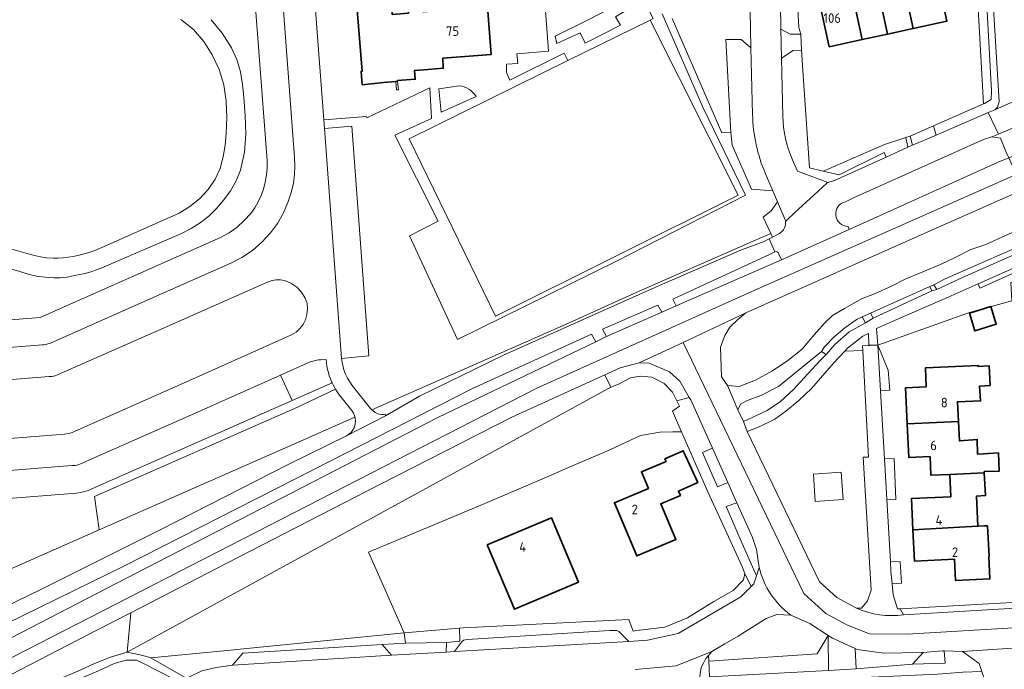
# Model space of a CAD drawing. Header units: metres. Extents: x 245598 to 248629, y 478632 to 481821.
# Tile 58 of 122: x 247038 to 247222, y 479747 to 479869. Entities that reach past the tile are written whole.
import ezdxf
from ezdxf.enums import TextEntityAlignment as Align

# ---------------------------------------------------------------- set-up
doc = ezdxf.new("R2010")
doc.units = ezdxf.units.M
for name, color, linetype, lineweight in [('B-XX-GR-GROENVOORZIENING-GV', 80, 'Continuous', 18), ('B-XX-GR-HOUTWAL-GV', 40, 'Continuous', 13), ('B-XX-IE-TERREINAFSCHEIDING_KUNSTMATIG_HEKWERK-G', 20, 'IE-TERREINAFSCHEIDING-KUNSTMATIG', 18), ('B-XX-IE-TERREINAFSCHEIDING_KUNSTMATIG_MUUR-GV', 90, 'Continuous', 18), ('B-XX-OG-BEBOUWING-GV', 7, 'Continuous', 35), ('B-XX-OG-BEBOUWING-T18', 10, 'Continuous', 18), ('B-XX-OG-TERREIN_ERF-GV', 7, 'Continuous', 18), ('B-XX-VH-VERHARDING_GESLOTEN-GV', 252, 'Continuous', 18), ('B-XX-VH-VERHARDING_OPEN-GV', 252, 'Continuous', 18)]:
    doc.layers.add(name, color=color, linetype=linetype, lineweight=lineweight)
doc.styles.add('NLCS-ISO-M-T18', font='NLCS-ISO.ttf', dxfattribs={"height": 1.8})
doc.linetypes.add('IE-TERREINAFSCHEIDING-KUNSTMATIG', pattern='A,4,[82,NLCS.SHX,S=0.75,R=90,X=0,Y=0],4,-2', length=10)

msp = doc.modelspace()

# ---------------------------------------------------------------- linework, layer by layer
at = {"layer": 'B-XX-GR-GROENVOORZIENING-GV'}
for points in [[(247182.95, 479886.504), (247179.932, 479886.373), (247180.291, 479871.637), (247180.396, 479866.956), (247182.097, 479865.964), (247184.11, 479866.004), (247183.742, 479867.224), (247183.282, 479875.408), (247183.047, 479884.779)], [(247209.451, 479847.091), (247219.07, 479851.24), (247219.228, 479851.31), (247220.438, 479851.844), (247220.98, 479852.3), (247221.28, 479853.39), (247219.8, 479878.02), (247219.6, 479878.62), (247218.8, 479878.64), (247218.94, 479871.36), (247219.83, 479855.4), (247219.76, 479853.77), (247218.54, 479853.03), (247218.319, 479852.932), (247208.981, 479848.81)], [(247218.94, 479871.36), (247218.8, 479878.64), (247216.889, 479878.446), (247217.073, 479875.283), (247218.319, 479852.932), (247218.54, 479853.03), (247219.76, 479853.77), (247219.83, 479855.4)], [(247140.449, 479861.043), (247155.897, 479868.643), (247156.425, 479868.9), (247155.158, 479871.44), (247152.677, 479871.209), (247149.379, 479869.257), (247150.296, 479867.68), (247143.699, 479864.287), (247142.738, 479866.243), (247138.404, 479864.233), (247138.084, 479865.619), (247144.039, 479868.546), (247149.001, 479871.143), (247148.785, 479874.148), (247155.584, 479874.741), (247155.338, 479877.09), (247135.872, 479875.454), (247136.824, 479862.793), (247130.895, 479862.298), (247131.075, 479860.5), (247128.953, 479860.351), (247128.972, 479858.812), (247129.589, 479857.387), (247139.757, 479862.408)], [(247209.451, 479847.091), (247208.981, 479848.81), (247204.61, 479846.88), (247205.02, 479845.18)], [(247112.67, 479798.19), (247128.42, 479805.88), (247140.81, 479811.47), (247156.18, 479818.32), (247172.97, 479825.63), (247177.239, 479827.142), (247178.196, 479827.658), (247178.796, 479827.982), (247178.468, 479828.696), (247176.747, 479827.941), (247153.277, 479817.647), (247152.553, 479817.328), (247140, 479811.61), (247131.07, 479807.686), (247103.724, 479795.671), (247103.745, 479795.647), (247103.973, 479795.441), (247104.356, 479795.178), (247104.77, 479794.982), (247105.129, 479794.872), (247105.569, 479794.804), (247105.917, 479794.799), (247106.222, 479794.829), (247106.276, 479794.52)], [(247229.911, 479827.278), (247229.5, 479828.178), (247228.866, 479827.901), (247211.16, 479820.16), (247209.06, 479819.09), (247209.04, 479819.09), (247209.6, 479818.21), (247214.422, 479820.422), (247229.269, 479826.994)], [(247217.346, 479819.231), (247217.635, 479818.435), (247238.301, 479827.682), (247238.988, 479827.647), (247244.399, 479827.775), (247244.44, 479821.192), (247245.489, 479821.233), (247245.389, 479829.289), (247245.389, 479829.311), (247245.178, 479829.356), (247245.178, 479829.278), (247239.233, 479828.978), (247230.179, 479824.946)], [(247223.466, 479819.507), (247232.859, 479820.029), (247232.778, 479820.733), (247244.44, 479821.192), (247244.399, 479827.775), (247238.988, 479827.647), (247238.301, 479827.682), (247217.635, 479818.435), (247217.346, 479819.231), (247211.711, 479816.722), (247201.12, 479812.16), (247198.31, 479810.88), (247198.54, 479807.78), (247215.704, 479813.863), (247223.655, 479816.093)], [(247208.66, 479817.91), (247208.26, 479818.77), (247197.16, 479813.74), (247197.68, 479812.8), (247197.69, 479812.81)], [(247158.06, 479813.97), (247157.32, 479815.26), (247146.96, 479810.78), (247147.718, 479809.359)], [(247195.592, 479813.062), (247194.66, 479812.66), (247192.39, 479811.02), (247190.32, 479809.27), (247188.58, 479807.43), (247188.01, 479806.59), (247188.89, 479806.01), (247190.51, 479807.88), (247193.19, 479810.27), (247196.213, 479811.974)], [(246993.5, 479730.97), (247000, 479734.324), (247055.81, 479763.12), (247116.07, 479794.19), (247145.718, 479808.384), (247144.9, 479809.82), (247122.47, 479799.58), (247092.73, 479784.42), (247057.29, 479766.38), (247025.73, 479750.99), (247000, 479739.246), (246991.18, 479735.22)], [(247192.365, 479806.666), (247195.716, 479806.786), (247195.67, 479807.66), (247198.54, 479807.78), (247196.84, 479807.78), (247196.82, 479809.96), (247195.72, 479809.44), (247192.86, 479807.2)], [(247195.716, 479806.786), (247192.365, 479806.666), (247190.3, 479804.44), (247187.8, 479801.59), (247186.09, 479799.64), (247183.74, 479797.43), (247181.32, 479795.39), (247179.22, 479793.92), (247176.34, 479792.49), (247174.08, 479791.6), (247187.62, 479763.46), (247190.89, 479760.5), (247194.56, 479758.5), (247195.46, 479758.51), (247196.58, 479759.86), (247197.3, 479761.9), (247197.2, 479764.02), (247195.8, 479786.77), (247196.77, 479786.81)], [(247086.597, 479802.137), (247088.779, 479797.396), (247096.295, 479800.686), (247096.192, 479800.903), (247095.959, 479801.469), (247095.755, 479802.046), (247095.579, 479802.632), (247095.429, 479803.237), (247095.31, 479803.849), (247095.221, 479804.466), (247095.164, 479805.087), (247094.154, 479805.043), (247093.735, 479804.992), (247093.089, 479804.875), (247092.504, 479804.728), (247092.175, 479804.628)], [(247058.557, 479757.66), (247057.86, 479750.28), (247123.642, 479786.306), (247148.5, 479799.92), (247147.37, 479802.19), (247145.88, 479801.52), (247129.97, 479794.31), (247105.12, 479781.63), (247076.59, 479766.93)], [(247161.03, 479793.21), (247160.08, 479795.41), (247161.38, 479796.34), (247160.88, 479797.34), (247160.07, 479798.96), (247158.51, 479800.58), (247156.22, 479801.76), (247154.04, 479801.97), (247152.19, 479801.67), (247149.93, 479800.43), (247148.5, 479799.92), (247123.642, 479786.306), (247057.86, 479750.28), (247059.07, 479750.03), (247060.82, 479749.63), (247062.31, 479749.19), (247076.623, 479750.61), (247079.71, 479750.916), (247109.8, 479753.9), (247103.08, 479769), (247124.47, 479777.91), (247137.76, 479783.63), (247140.16, 479784.64), (247148.32, 479788.17), (247154.08, 479790.86), (247157.71, 479791.47), (247160.14, 479791.56), (247161.77, 479791.52)], [(247052.642, 479773.163), (247088.11, 479788.81), (247100.572, 479794.286), (247100.493, 479794.584), (247100.281, 479795.05), (247099.954, 479795.525), (247097.914, 479798.095), (247097.504, 479798.628), (247097.125, 479799.184), (247096.909, 479799.538), (247089.685, 479796.096), (247051.74, 479779.396)], [(247000, 479749.94), (246994.495, 479747.511), (247002.46, 479743.7), (247023.88, 479753.41), (247041.56, 479761.97), (247064.22, 479773.22), (247088.16, 479785.49), (247099.01, 479790.793), (247099.855, 479791.44), (247100.125, 479791.778), (247100.406, 479792.278), (247100.622, 479792.972), (247100.673, 479793.623), (247100.629, 479794.068), (247100.572, 479794.286), (247088.11, 479788.81), (247052.642, 479773.163)], [(247170.449, 479782.034), (247167.57, 479788.46), (247165.69, 479787.67), (247168.53, 479781.23)], [(247186.831, 479778.49), (247186.461, 479783.59), (247191.674, 479783.967), (247192.044, 479778.868)], [(247186.831, 479778.49), (247192.044, 479778.868), (247191.674, 479783.967), (247186.461, 479783.59)], [(247173.147, 479770.647), (247175.79, 479764.57), (247176.3, 479766.16), (247175.82, 479769.49), (247175.07, 479771.74), (247172.14, 479778.26), (247170.14, 479777.56)], [(247167.47, 479750.38), (247166.806, 479749.642), (247166.865, 479748.587), (247187.147, 479749.97), (247189.238, 479753.393), (247185.78, 479755.62), (247182.26, 479757.23), (247179.6, 479757.31), (247177.61, 479756.59), (247174.91, 479754.9), (247172.37, 479753.29), (247169.87, 479751.86)], [(247105.66, 479751.71), (247110.065, 479751.949), (247109.8, 479753.9), (247079.71, 479750.916), (247076.623, 479750.61), (247062.31, 479749.19), (247069.19, 479745.29), (247069.59, 479745.64), (247071.86, 479746.81), (247074.59, 479747.43), (247077.63, 479747.82), (247079.53, 479750.1)], [(247189.282, 479746.843), (247189.238, 479753.393), (247187.147, 479749.97), (247166.865, 479748.587), (247166.937, 479747.3), (247167.014, 479745.638)], [(247110.065, 479751.949), (247105.66, 479751.71), (247107.411, 479749.719), (247107.43, 479749.72), (247117.683, 479750.292), (247117.739, 479752.109)], [(247194.482, 479747.134), (247205.056, 479748.001), (247207.01, 479750.225), (247206.71, 479750.2), (247199.68, 479750.11), (247194.69, 479750.77), (247194.317, 479750.939)], [(247205.056, 479748.001), (247211.165, 479748.192), (247210.972, 479750.521), (247210.68, 479750.53), (247207.01, 479750.225)]]:
    msp.add_lwpolyline(points, close=True, dxfattribs=at)
for points in [[(247020.904, 479811.329), (247041.579, 479812.967), (247075.403, 479827.939), (247077.01, 479828.799), (247078.489, 479829.863), (247079.835, 479831.088), (247081.058, 479832.436), (247081.818, 479833.474), (247082.455, 479834.592), (247082.981, 479835.765), (247083.412, 479836.976), (247083.76, 479838.289), (247083.992, 479839.627), (247084.104, 479840.98), (247084.092, 479842.338), (247081.631, 479875.077)], [(247073.625, 479868.707), (247075.701, 479866.201), (247077.458, 479863.462), (247078.46, 479861.265), (247079.094, 479858.935), (247079.483, 479856.559), (247079.769, 479854.169), (247080.023, 479850.742), (247080.119, 479847.306), (247079.87, 479843.869), (247079.097, 479840.511), (247078.319, 479838.526), (247077.271, 479836.67), (247076.022, 479834.947), (247074.63, 479833.337), (247073.167, 479831.934), (247071.571, 479830.684), (247069.861, 479829.597), (247068.054, 479828.679), (247053.137, 479822.22), (247052.115, 479821.843), (247051.079, 479821.506), (247050.03, 479821.212), (247048.969, 479820.964), (247047.773, 479820.728), (247046.572, 479820.523), (247045.359, 479820.389), (247044.139, 479820.369), (247042.513, 479820.475), (247040.899, 479820.696), (247039.307, 479821.049), (247037.755, 479821.547), (247020.378, 479826.556)], [(247026.184, 479828.615), (247039.348, 479824.853), (247040.493, 479824.521), (247041.661, 479824.279), (247042.842, 479824.12), (247044.031, 479824.034), (247044.974, 479824.03), (247045.916, 479824.094), (247046.851, 479824.214), (247047.78, 479824.377), (247049.15, 479824.686), (247050.504, 479825.06), (247051.833, 479825.512), (247053.129, 479826.055), (247067.617, 479832.507), (247069.64, 479833.704), (247071.46, 479835.19), (247073.045, 479836.925), (247074.368, 479838.866), (247075.314, 479840.867), (247075.903, 479843), (247076.241, 479845.181), (247076.447, 479847.377), (247076.544, 479850.421), (247076.445, 479853.465), (247076.007, 479856.487), (247075.095, 479859.402), (247073.829, 479862.095), (247072.268, 479864.628), (247070.321, 479866.892), (247067.96, 479868.72)], [(247174.766, 479863.429), (247172.909, 479865.022), (247170.09, 479865.008), (247170.994, 479847.594), (247171.229, 479845.209), (247174.89, 479836.98), (247178.869, 479836.663), (247178.866, 479836.67), (247177.489, 479839.872)], [(247175.069, 479850.947), (247174.766, 479863.429)], [(247184.245, 479862.976), (247182.672, 479862.909), (247180.519, 479861.474), (247180.762, 479850.622)], [(247182.578, 479842.455), (247183.517, 479840.323), (247187.341, 479838.891), (247189.146, 479838.215), (247189.307, 479838.254), (247189.937, 479838.406), (247190.961, 479838.87), (247200.102, 479842.978), (247199.758, 479843.809), (247191.269, 479839.632), (247188.327, 479840.331), (247185.723, 479840.95), (247184.67, 479856.476), (247184.245, 479862.976)], [(247120.11, 479856.315), (247116.302, 479855.764), (247116.735, 479851.372), (247123.259, 479854.343)], [(247223.086, 479842.826), (247222.56, 479844.01), (247221.51, 479846.53), (247219.93, 479846.79), (247218.36, 479846.26), (247194.006, 479835.322), (247192.462, 479834.629)], [(247192.975, 479829.972), (247193.185, 479829.429), (247221.09, 479842), (247223.086, 479842.826)], [(247225.73, 479836.874), (247209.489, 479829.678), (247173.806, 479813.788), (247172.3, 479812.59), (247170.81, 479811.12), (247169.87, 479809.56), (247169.06, 479807.37), (247169.26, 479801.86), (247170.38, 479800.23), (247172.58, 479800.01), (247175.6, 479801.23), (247178.8, 479802.96), (247181.67, 479804.88), (247184.38, 479807.04), (247186.2, 479809.2), (247188.57, 479811.87), (247190.08, 479813.29), (247192.32, 479814.64), (247195.48, 479816.46), (247197.94, 479817.37), (247201.23, 479818.86), (247203.69, 479820.13), (247206.98, 479821.47), (247210.28, 479822.89), (247213.01, 479824.18), (247215.97, 479825.67), (247218.8, 479826.622), (247225.2, 479829.533)], [(247179.758, 479834.597), (247178.56, 479832.92), (247177.072, 479831.733), (247178.468, 479828.696), (247178.796, 479827.982), (247180.088, 479828.679)], [(247181.079, 479831.525), (247179.758, 479834.597)], [(247179.246, 479825.265), (247178.342, 479824.786), (247160.14, 479816.39), (247160.767, 479815.113)], [(247160.767, 479815.113), (247180.473, 479823.718), (247180.025, 479824.831)], [(247000, 479749.94), (247052.642, 479773.163), (247051.74, 479779.396), (247089.685, 479796.096), (247096.909, 479799.538), (247096.775, 479799.758), (247096.455, 479800.35), (247096.295, 479800.686), (247088.779, 479797.396), (247071.378, 479789.706), (247051.287, 479780.835), (247050.905, 479780.68), (247050.388, 479780.497), (247049.829, 479780.332), (247049.185, 479780.183), (247048.409, 479780.06), (247028.373, 479778.487)], [(247037.18, 479742.88), (247041.5, 479744.08), (247045.86, 479745.51), (247049.08, 479746.93), (247051.79, 479748.14), (247054.74, 479749.34), (247057.86, 479750.28), (247058.557, 479757.66), (247052.06, 479754.32), (247030.76, 479743.37)], [(247034.93, 479736.76), (247062.37, 479738.14), (247062.37, 479734.92), (247062.4, 479735.1), (247063.07, 479736.22), (247064.33, 479736.2), (247064.47, 479738.38), (247067.2, 479743.53), (247068.17, 479744.39), (247066.82, 479745.14), (247063.23, 479746.94), (247061.1, 479748.1), (247059.62, 479748.77), (247057.68, 479748.77), (247055.47, 479748.17), (247052.49, 479746.78), (247048.98, 479745.29), (247044.93, 479743.53), (247041.32, 479742.38), (247038.04, 479741.43), (247033.93, 479740.37)]]:
    msp.add_lwpolyline(points, dxfattribs=at)
for points in [[(247123.259, 479854.343, 0.2335681), (247120.11, 479856.315)], [(247177.489, 479839.872, -0.0956994), (247175.069, 479850.947)], [(247180.762, 479850.622, 0.1047773), (247182.578, 479842.455)], [(247192.462, 479834.629, 0.8874747), (247192.975, 479829.972)], [(247180.088, 479828.679, 0.3106371), (247181.242, 479830.93)], [(247181.242, 479830.93, 0.0696653), (247181.079, 479831.525)], [(247180.025, 479824.831, 0.4018163), (247179.246, 479825.265)]]:
    msp.add_lwpolyline(points, format="xyb", dxfattribs=at)
at = {"layer": 'B-XX-GR-HOUTWAL-GV'}
msp.add_lwpolyline([(247158.146, 479869.778), (247165.73, 479852.309), (247173.725, 479835.873), (247149.588, 479823.519), (247119.771, 479808.807), (247110.761, 479828.247), (247116.178, 479831.002), (247108.066, 479847.057), (247114.925, 479850.217), (247114.624, 479855.965), (247102.762, 479850.303), (247102.745, 479850.608), (247094.724, 479849.972), (247094.847, 479848.328), (247099.96, 479848.753), (247103.16, 479805.737), (247098.054, 479805.252), (247098.203, 479804.279), (247098.512, 479803.127), (247098.804, 479802.36), (247099.184, 479801.573), (247099.637, 479800.869), (247100.053, 479800.23), (247103.51, 479795.916), (247103.724, 479795.671), (247131.07, 479807.686), (247140, 479811.61), (247152.553, 479817.328), (247153.277, 479817.647), (247176.747, 479827.941), (247178.468, 479828.696), (247177.072, 479831.733), (247178.56, 479832.92), (247179.758, 479834.597), (247178.869, 479836.663), (247174.89, 479836.98), (247171.229, 479845.209), (247170.994, 479847.594), (247169.32, 479847.497), (247160.017, 479868.923)], dxfattribs=at)
at = {"layer": 'B-XX-IE-TERREINAFSCHEIDING_KUNSTMATIG_HEKWERK-G'}
for points in [[(247184.11, 479866.004), (247183.742, 479867.224), (247183.282, 479875.408), (247183.047, 479884.779)], [(247140.449, 479861.043), (247155.897, 479868.643)], [(247155.897, 479868.643), (247172.398, 479835.848)], [(247184.245, 479862.976), (247184.67, 479856.476), (247185.723, 479840.95)], [(247126.903, 479813.204), (247110.724, 479846.417), (247140.449, 479861.043)], [(247172.398, 479835.848), (247126.903, 479813.204)], [(247223.655, 479816.093), (247215.704, 479813.863), (247198.54, 479807.78)], [(247140.16, 479784.64), (247148.32, 479788.17)], [(247137.76, 479783.63), (247140.16, 479784.64)]]:
    msp.add_lwpolyline(points, dxfattribs=at)
at = {"layer": 'B-XX-IE-TERREINAFSCHEIDING_KUNSTMATIG_MUUR-GV'}
msp.add_lwpolyline([(247108.646, 479856.101), (247108.536, 479857.189), (247108.22, 479857.158), (247108.379, 479855.552), (247108.698, 479855.583)], close=True, dxfattribs=at)
at = {"layer": 'B-XX-OG-BEBOUWING-GV'}
for points in [[(247108.527, 479857.295), (247111.867, 479857.554), (247111.74, 479859.198), (247114.222, 479859.39), (247117.105, 479859.625), (247117.046, 479861.507), (247126.112, 479862.207), (247125.427, 479871.084), (247113.31, 479870.149), (247113.26, 479870.8), (247110.53, 479870.589), (247110.581, 479869.931), (247107.533, 479869.686), (247107.4, 479871.34), (247107.248, 479873.239), (247106.066, 479887.969), (247099.621, 479887.451), (247101.901, 479859.037), (247101.718, 479859.024), (247101.9, 479856.53), (247105.93, 479856.93), (247108.22, 479857.158), (247108.536, 479857.189)], [(247197.897, 479877.466), (247200.33, 479866.004), (247205.135, 479867.043), (247203.503, 479874.841), (247202.742, 479878.48), (247200.468, 479878.004), (247199.64, 479882.041), (247199.407, 479881.993), (247198.824, 479884.985), (247196.618, 479884.565), (247197.248, 479881.55), (247197.039, 479881.507), (247197.769, 479878.069)], [(247202.451, 479879.869), (247202.742, 479878.48), (247203.503, 479874.841), (247205.135, 479867.043), (247211.496, 479868.42), (247209.789, 479876.306), (247211.862, 479876.747), (247210.81, 479881.69), (247202.61, 479879.91)], [(247193.93, 479872.887), (247195.614, 479864.983), (247200.33, 479866.004), (247197.897, 479877.466), (247197.769, 479878.069), (247193.05, 479877.062), (247193.178, 479876.479)], [(247189.765, 479875.765), (247186.952, 479875.157), (247189.444, 479863.648), (247195.614, 479864.983), (247193.93, 479872.887), (247190.546, 479872.155)], [(247215.696, 479813.732), (247216.712, 479810.441), (247220.742, 479811.686), (247219.726, 479814.976)], [(247204.066, 479793.008), (247213.658, 479793.478), (247213.486, 479797.155), (247217.8, 479797.311), (247217.611, 479800.111), (247219.567, 479800.222), (247219.422, 479803.867), (247217.328, 479803.77), (247217.319, 479803.956), (247207.466, 479803.497), (247207.63, 479799.974), (247203.749, 479799.793)], [(247212.036, 479783.573), (247218.499, 479783.888), (247218.49, 479784.079), (247221.308, 479784.197), (247221.138, 479787.6), (247218.333, 479787.434), (247217.21, 479787.382), (247217.178, 479790.1), (247213.828, 479789.819), (247213.658, 479793.478), (247204.066, 479793.008), (247204.36, 479786.722), (247208.328, 479786.907), (247208.491, 479783.406)], [(247164.792, 479782.035), (247162.083, 479788.005), (247158.633, 479786.505), (247158.863, 479785.976), (247154.258, 479784.035), (247155.563, 479780.941), (247149.186, 479778.253), (247153.384, 479768.294), (247160.697, 479771.376), (247157.872, 479778.078), (247161.54, 479779.624), (247161.191, 479780.453)], [(247218.536, 479773.909), (247217.311, 479773.878), (247217.059, 479779.516), (247218.7, 479779.593), (247218.499, 479783.888), (247212.036, 479783.573), (247212.232, 479779.372), (247204.848, 479779.028), (247205.121, 479773.181), (247214.98, 479773.716)], [(247125.369, 479770.367), (247130.447, 479758.312), (247142.453, 479763.369), (247137.375, 479775.424)], [(247205.121, 479773.181), (247205.394, 479767.336), (247212.902, 479767.686), (247213.087, 479763.701), (247219.556, 479764.003), (247219.361, 479768.197), (247219.417, 479768.2), (247219.067, 479773.922), (247218.536, 479773.909), (247214.98, 479773.716)]]:
    msp.add_lwpolyline(points, close=True, dxfattribs=at)
at = {"layer": 'B-XX-OG-TERREIN_ERF-GV'}
for points in [[(247209.789, 479876.306), (247211.496, 479868.42), (247205.135, 479867.043), (247200.33, 479866.004), (247195.614, 479864.983), (247189.444, 479863.648), (247186.952, 479875.157)], [(247183.282, 479875.408), (247183.742, 479867.224), (247184.11, 479866.004), (247184.245, 479862.976), (247184.67, 479856.476), (247185.723, 479840.95), (247188.327, 479840.331), (247189.459, 479840.826), (247199.799, 479845.349), (247203.79, 479846.63), (247204.61, 479846.88), (247208.981, 479848.81), (247218.319, 479852.932), (247217.073, 479875.283)], [(247223.655, 479816.093), (247215.704, 479813.863), (247198.54, 479807.78), (247200.49, 479803.08), (247200.77, 479799.33), (247199.038, 479799.24), (247199.78, 479786.5), (247201.59, 479786.54), (247201.89, 479778.87), (247200.22, 479778.92), (247200.9, 479767.23), (247202.76, 479767.18), (247202.97, 479763.21), (247201.21, 479763.08), (247201.4, 479760.99), (247202.24, 479758.4), (247202.74, 479758.4), (247202.76, 479758.39), (247228.111, 479759.807)]]:
    msp.add_lwpolyline(points, dxfattribs=at)
for points in [[(247188.327, 479840.331), (247191.269, 479839.632), (247199.758, 479843.809), (247200.102, 479842.978), (247204.18, 479844.81), (247203.79, 479846.63), (247199.799, 479845.349), (247189.459, 479840.826)], [(247215.696, 479813.732), (247219.726, 479814.976), (247220.742, 479811.686), (247216.712, 479810.441)], [(247217.059, 479779.516), (247217.311, 479773.878), (247218.536, 479773.909), (247219.067, 479773.922), (247219.417, 479768.2), (247219.361, 479768.197), (247219.556, 479764.003), (247213.087, 479763.701), (247212.902, 479767.686), (247205.394, 479767.336), (247205.121, 479773.181), (247204.848, 479779.028), (247212.232, 479779.372), (247212.036, 479783.573), (247208.491, 479783.406), (247208.328, 479786.907), (247204.36, 479786.722), (247204.066, 479793.008), (247203.749, 479799.793), (247207.63, 479799.974), (247207.466, 479803.497), (247217.319, 479803.956), (247217.328, 479803.77), (247219.422, 479803.867), (247219.567, 479800.222), (247217.611, 479800.111), (247217.8, 479797.311), (247213.486, 479797.155), (247213.658, 479793.478), (247213.828, 479789.819), (247217.178, 479790.1), (247217.21, 479787.382), (247218.333, 479787.434), (247221.138, 479787.6), (247221.308, 479784.197), (247218.49, 479784.079), (247218.499, 479783.888), (247218.7, 479779.593)], [(247140.16, 479784.64), (247137.76, 479783.63), (247124.47, 479777.91), (247103.08, 479769), (247109.8, 479753.9), (247120.177, 479754.776), (247120.93, 479754.84), (247151.88, 479756.39), (247152.67, 479754.24), (247153.36, 479754.33), (247158.62, 479754.99), (247162.91, 479756.73), (247167.81, 479759.79), (247171.42, 479761.84), (247173.39, 479763.8), (247173.63, 479765.02), (247173.07, 479766.44), (247172, 479768.77), (247166.69, 479780.32), (247161.77, 479791.52), (247160.14, 479791.56), (247157.71, 479791.47), (247154.08, 479790.86), (247148.32, 479788.17)], [(247162.083, 479788.005), (247164.792, 479782.035), (247161.191, 479780.453), (247161.54, 479779.624), (247157.872, 479778.078), (247160.697, 479771.376), (247153.384, 479768.294), (247149.186, 479778.253), (247155.563, 479780.941), (247154.258, 479784.035), (247158.863, 479785.976), (247158.633, 479786.505)], [(247125.369, 479770.367), (247137.375, 479775.424), (247142.453, 479763.369), (247130.447, 479758.312)], [(247110.065, 479751.949), (247117.739, 479752.109), (247120.186, 479752.352), (247120.22, 479752.383), (247120.177, 479754.776), (247109.8, 479753.9)]]:
    msp.add_lwpolyline(points, close=True, dxfattribs=at)
at = {"layer": 'B-XX-VH-VERHARDING_GESLOTEN-GV'}
for points in [[(247000, 479734.324), (246993.5, 479730.97), (246991.723, 479730.361), (246993.343, 479727.334), (247134.617, 479799.735), (247174.905, 479817.825), (247224.462, 479839.728), (247223.086, 479842.826), (247221.09, 479842), (247193.185, 479829.429), (247181.769, 479824.299), (247180.66, 479823.8), (247180.473, 479823.718), (247160.767, 479815.113), (247158.06, 479813.97), (247147.718, 479809.359), (247145.718, 479808.384), (247116.07, 479794.19), (247055.81, 479763.12)], [(246998.23, 479726.38), (247000, 479727.296), (247004.84, 479729.8), (247016.28, 479735.86), (247030.76, 479743.37), (247052.06, 479754.32), (247058.557, 479757.66), (247076.59, 479766.93), (247105.12, 479781.63), (247129.97, 479794.31), (247145.88, 479801.52), (247147.37, 479802.19), (247150.29, 479803.49), (247153.82, 479804.44), (247162.054, 479808.291), (247173.806, 479813.788), (247209.489, 479829.678), (247225.73, 479836.874), (247224.462, 479839.728), (247174.905, 479817.825), (247134.617, 479799.735), (246993.343, 479727.334), (246994.836, 479724.553), (246996.87, 479725.67)]]:
    msp.add_lwpolyline(points, close=True, dxfattribs=at)
for points in [[(247225.2, 479829.533), (247218.8, 479826.622), (247215.97, 479825.67), (247213.01, 479824.18), (247210.28, 479822.89), (247206.98, 479821.47), (247203.69, 479820.13), (247201.23, 479818.86), (247197.94, 479817.37), (247195.48, 479816.46), (247192.32, 479814.64), (247190.08, 479813.29), (247188.57, 479811.87), (247186.2, 479809.2), (247184.38, 479807.04), (247181.67, 479804.88), (247178.8, 479802.96), (247175.6, 479801.23), (247172.58, 479800.01), (247170.38, 479800.23), (247172.32, 479795.63), (247172.81, 479796.74), (247173.94, 479797.31), (247176.62, 479798.34), (247179.92, 479800.03), (247188.01, 479806.59), (247188.58, 479807.43), (247190.32, 479809.27), (247192.39, 479811.02), (247194.66, 479812.66), (247195.592, 479813.062), (247197.16, 479813.74), (247208.26, 479818.77), (247209.04, 479819.09), (247209.06, 479819.09), (247211.16, 479820.16), (247228.866, 479827.901)], [(247025.73, 479750.99), (247057.29, 479766.38), (247092.73, 479784.42), (247122.47, 479799.58), (247144.9, 479809.82), (247145.718, 479808.384), (247147.718, 479809.359), (247146.96, 479810.78), (247157.32, 479815.26), (247158.06, 479813.97), (247160.767, 479815.113), (247160.14, 479816.39), (247178.342, 479824.786), (247179.246, 479825.265), (247178.196, 479827.658), (247177.239, 479827.142), (247172.97, 479825.63), (247156.18, 479818.32), (247140.81, 479811.47), (247128.42, 479805.88), (247112.67, 479798.19), (247106.276, 479794.52), (247099.01, 479790.793), (247088.16, 479785.49), (247064.22, 479773.22), (247041.56, 479761.97), (247023.88, 479753.41)], [(247194.56, 479758.5), (247190.89, 479760.5), (247187.62, 479763.46), (247174.08, 479791.6), (247173.39, 479793.48), (247172.32, 479795.63), (247170.38, 479800.23), (247169.26, 479801.86), (247169.06, 479807.37), (247169.87, 479809.56), (247170.81, 479811.12), (247172.3, 479812.59), (247173.806, 479813.788), (247162.054, 479808.291), (247184.682, 479761.264), (247188.791, 479757.544), (247192.837, 479755.339), (247196.956, 479753.69), (247204.018, 479753.64), (247525.985, 479772.804)], [(247525.985, 479772.804), (247204.018, 479753.64), (247196.956, 479753.69), (247192.837, 479755.339), (247188.791, 479757.544), (247184.682, 479761.264), (247162.054, 479808.291), (247153.82, 479804.44), (247155.71, 479804.39), (247159.53, 479802.8), (247161.47, 479801.01), (247163.223, 479797.981), (247163.49, 479797.52), (247167.57, 479788.46), (247170.449, 479782.034), (247172.14, 479778.26), (247175.07, 479771.74), (247175.82, 479769.49), (247176.3, 479766.16)], [(247328.922, 479764.378), (247311.222, 479763.622), (247309.978, 479763.456), (247308.767, 479763.367), (247273.878, 479761.378), (247271.933, 479761.289), (247252.511, 479760.133), (247233.69, 479759.08), (247203.33, 479757.29)], [(247182.26, 479757.23), (247185.78, 479755.62), (247189.238, 479753.393), (247190.02, 479752.89), (247194.317, 479750.939), (247194.69, 479750.77), (247199.68, 479750.11), (247206.71, 479750.2), (247207.01, 479750.225), (247210.68, 479750.53), (247210.972, 479750.521), (247214.43, 479750.41), (247230.333, 479751.478), (247232.022, 479751.678), (247233.289, 479751.778), (247238.333, 479752.078), (247239.433, 479752.133), (247248.911, 479752.689), (247254.533, 479753.015), (247259.932, 479753.328), (247264.135, 479753.572), (247265.189, 479753.633), (247265.211, 479753.611)], [(247033.93, 479740.37), (247038.04, 479741.43), (247041.32, 479742.38), (247044.93, 479743.53), (247048.98, 479745.29), (247052.49, 479746.78), (247055.47, 479748.17), (247057.68, 479748.77), (247059.62, 479748.77), (247061.1, 479748.1), (247063.23, 479746.94), (247066.82, 479745.14), (247068.17, 479744.39), (247069.19, 479745.29), (247062.31, 479749.19), (247060.82, 479749.63), (247059.07, 479750.03), (247057.86, 479750.28), (247054.74, 479749.34), (247051.79, 479748.14), (247049.08, 479746.93), (247045.86, 479745.51), (247041.5, 479744.08), (247037.18, 479742.88)]]:
    msp.add_lwpolyline(points, dxfattribs=at)
for points in [[(247176.3, 479766.16, 0.1817102), (247182.26, 479757.23)], [(247203.33, 479757.29, -0.1382104), (247194.56, 479758.5)]]:
    msp.add_lwpolyline(points, format="xyb", dxfattribs=at)
at = {"layer": 'B-XX-VH-VERHARDING_OPEN-GV'}
for points in [[(247170.699, 480040.205), (247171.464, 480008.107), (247171.487, 480007.145), (247171.562, 480003.956), (247171.959, 479987.196), (247171.967, 479986.864), (247172.441, 479967.823), (247172.523, 479964.083), (247173.241, 479931.45), (247173.422, 479923.205), (247173.864, 479903.277), (247173.947, 479899.547), (247174.335, 479881.226), (247174.537, 479872.882), (247174.601, 479870.272), (247174.766, 479863.429), (247175.069, 479850.947)], [(247180.762, 479850.622), (247180.519, 479861.474), (247180.396, 479866.956), (247180.291, 479871.637), (247179.932, 479886.373), (247179.867, 479889.024), (247179.829, 479890.617), (247179.762, 479893.352), (247179.167, 479917.849), (247179.06, 479923.44)], [(247108.536, 479857.189), (247108.646, 479856.101), (247108.698, 479855.583), (247108.379, 479855.552), (247108.22, 479857.158), (247105.93, 479856.93), (247101.9, 479856.53), (247101.718, 479859.024), (247101.901, 479859.037), (247099.621, 479887.451)], [(247027.222, 479783.596), (247047.542, 479785.2), (247047.828, 479785.217), (247048.113, 479785.253), (247048.428, 479785.315), (247048.813, 479785.423), (247049.166, 479785.557), (247068.795, 479794.229), (247086.597, 479802.137), (247092.175, 479804.628), (247092.504, 479804.728), (247093.089, 479804.875), (247093.735, 479804.992), (247094.154, 479805.043), (247095.164, 479805.087), (247095.221, 479804.466), (247095.31, 479803.849), (247095.429, 479803.237), (247095.579, 479802.632), (247095.755, 479802.046), (247095.959, 479801.469), (247096.192, 479800.903), (247096.295, 479800.686), (247096.455, 479800.35), (247096.775, 479799.758), (247096.909, 479799.538), (247097.125, 479799.184), (247097.504, 479798.628), (247097.914, 479798.095), (247099.954, 479795.525), (247100.281, 479795.05), (247100.493, 479794.584), (247100.572, 479794.286), (247100.629, 479794.068), (247100.673, 479793.623), (247100.622, 479792.972), (247100.406, 479792.278), (247100.125, 479791.778), (247099.855, 479791.44), (247099.01, 479790.793), (247106.276, 479794.52), (247106.222, 479794.829), (247105.917, 479794.799), (247105.569, 479794.804), (247105.129, 479794.872), (247104.77, 479794.982), (247104.356, 479795.178), (247103.973, 479795.441), (247103.745, 479795.647), (247103.724, 479795.671), (247103.51, 479795.916), (247100.053, 479800.23), (247099.637, 479800.869), (247099.184, 479801.573), (247098.804, 479802.36), (247098.512, 479803.127), (247098.203, 479804.279), (247098.054, 479805.252), (247096.664, 479823.811), (247094.847, 479848.328), (247094.724, 479849.972), (247092.382, 479881.226)], [(247092.382, 479881.226), (247094.724, 479849.972), (247102.745, 479850.608), (247102.762, 479850.303), (247114.624, 479855.965), (247114.925, 479850.217), (247108.066, 479847.057), (247116.178, 479831.002), (247110.761, 479828.247), (247119.771, 479808.807), (247149.588, 479823.519), (247173.725, 479835.873), (247165.73, 479852.309), (247158.146, 479869.778)], [(247219.8, 479878.02), (247221.28, 479853.39), (247220.98, 479852.3), (247220.438, 479851.844), (247223.967, 479853.356)], [(247086.785, 479875.457), (247089.225, 479842.927), (247089.285, 479841.314), (247089.226, 479839.702), (247089.025, 479838.099), (247088.662, 479836.526), (247087.972, 479834.452), (247087.107, 479832.445), (247086.036, 479830.537), (247084.742, 479828.773), (247083.133, 479827.044), (247081.342, 479825.503), (247079.385, 479824.178), (247077.285, 479823.096), (247061.608, 479816.166), (247043.49, 479808.161), (247043.287, 479808.076), (247043.045, 479807.991), (247042.621, 479807.88), (247042.261, 479807.823), (247041.978, 479807.8), (247018.584, 479805.932)], [(247018.584, 479805.932), (247041.978, 479807.8), (247042.261, 479807.823), (247042.621, 479807.88), (247043.045, 479807.991), (247043.287, 479808.076), (247043.49, 479808.161), (247061.608, 479816.166), (247077.285, 479823.096), (247079.385, 479824.178), (247081.342, 479825.503), (247083.133, 479827.044), (247084.742, 479828.773), (247086.036, 479830.537), (247087.107, 479832.445), (247087.972, 479834.452), (247088.662, 479836.526), (247089.025, 479838.099), (247089.226, 479839.702), (247089.285, 479841.314), (247089.225, 479842.927), (247086.785, 479875.457)], [(247081.631, 479875.077), (247084.092, 479842.338), (247084.104, 479840.98), (247083.992, 479839.627), (247083.76, 479838.289), (247083.412, 479836.976), (247082.981, 479835.765), (247082.455, 479834.592), (247081.818, 479833.474), (247081.058, 479832.436), (247079.835, 479831.088), (247078.489, 479829.863), (247077.01, 479828.799), (247075.403, 479827.939), (247041.579, 479812.967), (247020.904, 479811.329)], [(247156.425, 479868.9), (247155.897, 479868.643), (247172.398, 479835.848), (247126.903, 479813.204), (247110.724, 479846.417), (247140.449, 479861.043), (247139.757, 479862.408), (247129.589, 479857.387), (247128.972, 479858.812), (247128.953, 479860.351), (247131.075, 479860.5), (247130.895, 479862.298), (247136.824, 479862.793), (247135.872, 479875.454)], [(247125.427, 479871.084), (247126.112, 479862.207), (247117.046, 479861.507), (247117.105, 479859.625), (247114.222, 479859.39), (247111.74, 479859.198), (247111.867, 479857.554), (247108.527, 479857.295), (247108.536, 479857.189)], [(247149.001, 479871.143), (247144.039, 479868.546), (247138.084, 479865.619), (247138.404, 479864.233), (247142.738, 479866.243), (247143.699, 479864.287), (247150.296, 479867.68), (247149.379, 479869.257)], [(247020.378, 479826.556), (247037.755, 479821.547), (247039.307, 479821.049), (247040.899, 479820.696), (247042.513, 479820.475), (247044.139, 479820.369), (247045.359, 479820.389), (247046.572, 479820.523), (247047.773, 479820.728), (247048.969, 479820.964), (247050.03, 479821.212), (247051.079, 479821.506), (247052.115, 479821.843), (247053.137, 479822.22), (247068.054, 479828.679), (247069.861, 479829.597), (247071.571, 479830.684), (247073.167, 479831.934), (247074.63, 479833.337), (247076.022, 479834.947), (247077.271, 479836.67), (247078.319, 479838.526), (247079.097, 479840.511), (247079.87, 479843.869), (247080.119, 479847.306), (247080.023, 479850.742), (247079.769, 479854.169), (247079.483, 479856.559), (247079.094, 479858.935), (247078.46, 479861.265), (247077.458, 479863.462), (247075.701, 479866.201), (247073.625, 479868.707)], [(247067.96, 479868.72), (247070.321, 479866.892), (247072.268, 479864.628), (247073.829, 479862.095), (247075.095, 479859.402), (247076.007, 479856.487), (247076.445, 479853.465), (247076.544, 479850.421), (247076.447, 479847.377), (247076.241, 479845.181), (247075.903, 479843), (247075.314, 479840.867), (247074.368, 479838.866), (247073.045, 479836.925), (247071.46, 479835.19), (247069.64, 479833.704), (247067.617, 479832.507), (247053.129, 479826.055), (247051.833, 479825.512), (247050.504, 479825.06), (247049.15, 479824.686), (247047.78, 479824.377), (247046.851, 479824.214), (247045.916, 479824.094), (247044.974, 479824.03), (247044.031, 479824.034), (247042.842, 479824.12), (247041.661, 479824.279), (247040.493, 479824.521), (247039.348, 479824.853), (247026.184, 479828.615)], [(247160.017, 479868.923), (247169.32, 479847.497), (247170.994, 479847.594), (247170.09, 479865.008), (247172.909, 479865.022), (247174.766, 479863.429), (247174.601, 479870.272)], [(247116.302, 479855.764), (247120.11, 479856.315)], [(247123.259, 479854.343), (247116.735, 479851.372), (247116.302, 479855.764)], [(247223.967, 479853.356), (247220.438, 479851.844), (247219.228, 479851.31), (247221.144, 479847.296), (247226.733, 479849.622)], [(247192.462, 479834.629), (247194.006, 479835.322), (247218.36, 479846.26), (247219.93, 479846.79), (247221.144, 479847.296), (247219.228, 479851.31), (247219.07, 479851.24), (247209.451, 479847.091), (247205.02, 479845.18), (247204.18, 479844.81), (247200.102, 479842.978)], [(247200.102, 479842.978), (247190.961, 479838.87), (247189.937, 479838.406), (247189.307, 479838.254), (247189.146, 479838.215), (247188.97, 479838.08), (247186.542, 479835.854), (247182.97, 479832.58), (247181.42, 479831.1), (247181.242, 479830.93)], [(247181.242, 479830.93), (247181.42, 479831.1), (247182.97, 479832.58), (247186.542, 479835.854), (247188.97, 479838.08), (247189.146, 479838.215), (247187.341, 479838.891), (247183.517, 479840.323), (247182.578, 479842.455)], [(247177.489, 479839.872), (247178.866, 479836.67), (247178.869, 479836.663), (247179.758, 479834.597), (247181.079, 479831.525)], [(247180.025, 479824.831), (247180.473, 479823.718), (247180.66, 479823.8), (247181.769, 479824.299), (247193.185, 479829.429), (247192.975, 479829.972)], [(247180.088, 479828.679), (247178.796, 479827.982), (247178.196, 479827.658), (247179.246, 479825.265)], [(247229.269, 479826.994), (247214.422, 479820.422), (247209.6, 479818.21), (247208.66, 479817.91), (247197.69, 479812.81), (247197.68, 479812.8), (247196.213, 479811.974), (247193.19, 479810.27), (247190.51, 479807.88), (247188.89, 479806.01), (247187.74, 479804.88), (247185.4, 479802.38), (247182.7, 479799.38), (247180.3, 479797.2), (247177.82, 479795.53), (247175.84, 479794.6), (247173.39, 479793.48), (247174.08, 479791.6), (247176.34, 479792.49), (247179.22, 479793.92), (247181.32, 479795.39), (247183.74, 479797.43), (247186.09, 479799.64), (247187.8, 479801.59), (247190.3, 479804.44), (247192.365, 479806.666), (247192.86, 479807.2), (247195.72, 479809.44), (247196.82, 479809.96), (247196.84, 479807.78), (247198.54, 479807.78), (247198.31, 479810.88), (247201.12, 479812.16), (247211.711, 479816.722), (247217.346, 479819.231), (247230.179, 479824.946)], [(247022.287, 479800.219), (247043.279, 479801.89), (247043.793, 479801.913), (247044.376, 479802.034), (247044.963, 479802.271), (247064.802, 479811.016), (247084.292, 479819.645), (247085.039, 479819.871), (247085.808, 479820.008), (247086.592, 479820.016), (247087.359, 479819.855), (247088.561, 479819.342), (247089.652, 479818.624), (247090.578, 479817.697), (247091.266, 479816.582), (247091.595, 479815.589), (247091.685, 479814.546), (247091.564, 479813.511), (247091.27, 479812.51), (247090.834, 479811.641), (247090.242, 479810.869), (247089.52, 479810.218), (247088.696, 479809.703), (247068.99, 479800.889), (247047.592, 479791.429), (247046.984, 479791.223), (247046.134, 479791.106), (247020.1, 479789.068)], [(247020.1, 479789.068), (247046.134, 479791.106), (247046.984, 479791.223), (247047.592, 479791.429), (247068.99, 479800.889), (247088.696, 479809.703), (247089.52, 479810.218), (247090.242, 479810.869), (247090.834, 479811.641), (247091.27, 479812.51), (247091.564, 479813.511), (247091.685, 479814.546), (247091.595, 479815.589), (247091.266, 479816.582), (247090.578, 479817.697), (247089.652, 479818.624), (247088.561, 479819.342), (247087.359, 479819.855), (247086.592, 479820.016), (247085.808, 479820.008), (247085.039, 479819.871), (247084.292, 479819.645), (247064.802, 479811.016), (247044.963, 479802.271), (247044.376, 479802.034), (247043.793, 479801.913), (247043.279, 479801.89), (247022.287, 479800.219)], [(247199.038, 479799.24), (247198.54, 479807.78), (247195.67, 479807.66), (247195.716, 479806.786), (247196.77, 479786.81), (247195.8, 479786.77), (247197.2, 479764.02), (247197.3, 479761.9), (247196.58, 479759.86), (247195.46, 479758.51), (247194.56, 479758.5)], [(247028.373, 479778.487), (247048.409, 479780.06), (247049.185, 479780.183), (247049.829, 479780.332), (247050.388, 479780.497), (247050.905, 479780.68), (247051.287, 479780.835), (247071.378, 479789.706), (247088.779, 479797.396), (247086.597, 479802.137), (247068.795, 479794.229), (247049.166, 479785.557), (247048.813, 479785.423), (247048.428, 479785.315), (247048.113, 479785.253), (247047.828, 479785.217), (247047.542, 479785.2), (247027.222, 479783.596)], [(247203.33, 479757.29), (247202.76, 479758.39), (247202.74, 479758.4), (247202.24, 479758.4), (247201.4, 479760.99), (247201.21, 479763.08), (247201.01, 479765.37), (247200.9, 479767.23), (247200.22, 479778.92), (247199.78, 479786.5), (247199.038, 479799.24)], [(247176.3, 479766.16), (247175.79, 479764.57), (247175.31, 479763.09), (247174.78, 479762.562)], [(247174.78, 479762.562), (247172.87, 479760.66), (247167.3, 479757.38), (247161.12, 479753.76), (247155.41, 479752.51), (247151.91, 479752.3), (247151.891, 479752.299), (247119.26, 479750.38), (247119.239, 479750.379), (247117.683, 479750.292), (247107.43, 479749.72), (247107.411, 479749.719), (247077.63, 479747.82), (247074.59, 479747.43), (247071.86, 479746.81)], [(247153.09, 479747.01), (247160.781, 479747.692), (247167.47, 479750.38), (247169.87, 479751.86), (247172.37, 479753.29), (247174.91, 479754.9), (247177.61, 479756.59), (247179.6, 479757.31), (247182.26, 479757.23)], [(247230.333, 479751.478), (247214.43, 479750.41), (247217.51, 479748.14), (247218.015, 479746.665), (247219.11, 479743.47), (247220.76, 479714.82), (247222.09, 479690.82), (247224.46, 479652.09)], [(247165.04, 479745.06), (247165.46, 479747.43), (247165.928, 479748.344), (247166.31, 479749.09), (247166.806, 479749.642), (247167.47, 479750.38), (247160.781, 479747.692), (247153.09, 479747.01)]]:
    msp.add_lwpolyline(points, dxfattribs=at)
for points in [[(247140.449, 479861.043), (247110.724, 479846.417), (247126.903, 479813.204), (247172.398, 479835.848), (247155.897, 479868.643)], [(247180.519, 479861.474), (247182.672, 479862.909), (247184.245, 479862.976), (247184.11, 479866.004), (247182.097, 479865.964), (247180.396, 479866.956)], [(247094.847, 479848.328), (247096.664, 479823.811), (247098.054, 479805.252), (247103.16, 479805.737), (247099.96, 479848.753)], [(247229.278, 479845.389), (247229.022, 479845.878), (247227.722, 479846.978), (247226.733, 479849.622), (247221.144, 479847.296), (247219.93, 479846.79), (247221.51, 479846.53), (247222.56, 479844.01), (247223.086, 479842.826)], [(247204.61, 479846.88), (247203.79, 479846.63), (247204.18, 479844.81), (247205.02, 479845.18)], [(247209.04, 479819.09), (247208.26, 479818.77), (247208.66, 479817.91), (247209.6, 479818.21)], [(247197.16, 479813.74), (247195.592, 479813.062), (247196.213, 479811.974), (247197.68, 479812.8)], [(247198.54, 479807.78), (247199.038, 479799.24), (247200.77, 479799.33), (247200.49, 479803.08)], [(247188.01, 479806.59), (247179.92, 479800.03), (247176.62, 479798.34), (247173.94, 479797.31), (247172.81, 479796.74), (247172.32, 479795.63), (247173.39, 479793.48), (247175.84, 479794.6), (247177.82, 479795.53), (247180.3, 479797.2), (247182.7, 479799.38), (247185.4, 479802.38), (247187.74, 479804.88), (247188.89, 479806.01)], [(247163.223, 479797.981), (247161.47, 479801.01), (247159.53, 479802.8), (247155.71, 479804.39), (247153.82, 479804.44), (247150.29, 479803.49), (247147.37, 479802.19), (247148.5, 479799.92), (247149.93, 479800.43), (247152.19, 479801.67), (247154.04, 479801.97), (247156.22, 479801.76), (247158.51, 479800.58), (247160.07, 479798.96), (247160.88, 479797.34)], [(247175.79, 479764.57), (247173.147, 479770.647), (247170.14, 479777.56), (247172.14, 479778.26), (247170.449, 479782.034), (247168.53, 479781.23), (247165.69, 479787.67), (247167.57, 479788.46), (247163.49, 479797.52), (247163.223, 479797.981), (247160.88, 479797.34), (247161.38, 479796.34), (247160.08, 479795.41), (247161.03, 479793.21), (247161.77, 479791.52), (247166.69, 479780.32), (247172, 479768.77), (247173.07, 479766.44), (247173.63, 479765.02), (247174.78, 479762.562), (247175.31, 479763.09)], [(247199.78, 479786.5), (247200.22, 479778.92), (247201.89, 479778.87), (247201.59, 479786.54)], [(247201.21, 479763.08), (247202.97, 479763.21), (247202.76, 479767.18), (247200.9, 479767.23), (247201.01, 479765.37)], [(247120.93, 479754.84), (247120.177, 479754.776), (247120.22, 479752.383), (247120.186, 479752.352), (247117.739, 479752.109), (247117.683, 479750.292), (247119.239, 479750.379), (247120.52, 479752.16), (247120.936, 479752.539), (247121.57, 479752.68), (247148.32, 479754.31), (247149.61, 479754.34), (247150.01, 479754.17), (247151.891, 479752.299), (247151.91, 479752.3), (247155.41, 479752.51), (247161.12, 479753.76), (247167.3, 479757.38), (247172.87, 479760.66), (247174.78, 479762.562), (247173.63, 479765.02), (247173.39, 479763.8), (247171.42, 479761.84), (247167.81, 479759.79), (247162.91, 479756.73), (247158.62, 479754.99), (247153.36, 479754.33), (247152.67, 479754.24), (247151.88, 479756.39)], [(247229.601, 479759.89), (247228.111, 479759.807), (247202.76, 479758.39), (247203.33, 479757.29), (247233.69, 479759.08), (247252.511, 479760.133), (247254.467, 479760.4), (247256.922, 479761.567), (247256.952, 479761.598), (247252.822, 479761.367), (247233.72, 479760.12)], [(247120.52, 479752.16), (247119.239, 479750.379), (247119.26, 479750.38), (247151.891, 479752.299), (247150.01, 479754.17), (247149.61, 479754.34), (247148.32, 479754.31), (247121.57, 479752.68), (247120.936, 479752.539)], [(247194.482, 479747.134), (247194.317, 479750.939), (247190.02, 479752.89), (247189.238, 479753.393), (247189.282, 479746.843)], [(247105.66, 479751.71), (247079.53, 479750.1), (247077.63, 479747.82), (247107.411, 479749.719)], [(247166.937, 479747.3), (247166.865, 479748.587), (247166.806, 479749.642), (247166.31, 479749.09), (247165.928, 479748.344), (247165.46, 479747.43), (247165.04, 479745.06), (247165.112, 479743.782), (247169.3, 479744.01), (247194.6, 479745.5), (247209.72, 479746.17), (247214.49, 479746.52), (247218.015, 479746.665), (247217.51, 479748.14), (247214.43, 479750.41), (247210.972, 479750.521), (247211.165, 479748.192), (247205.056, 479748.001), (247194.482, 479747.134), (247189.282, 479746.843), (247167.014, 479745.638)]]:
    msp.add_lwpolyline(points, close=True, dxfattribs=at)
for points in [[(247120.11, 479856.315, -0.2335681), (247123.259, 479854.343)], [(247175.069, 479850.947, 0.0956994), (247177.489, 479839.872)], [(247182.578, 479842.455, -0.1047773), (247180.762, 479850.622)], [(247192.975, 479829.972, -0.8874747), (247192.462, 479834.629)], [(247181.242, 479830.93, -0.3106371), (247180.088, 479828.679)], [(247181.079, 479831.525, -0.0696653), (247181.242, 479830.93)], [(247179.246, 479825.265, -0.4018163), (247180.025, 479824.831)], [(247182.26, 479757.23, -0.1817102), (247176.3, 479766.16)], [(247194.56, 479758.5, 0.1382104), (247203.33, 479757.29)]]:
    msp.add_lwpolyline(points, format="xyb", dxfattribs=at)

# ---------------------------------------------------------------- texts
at = {"layer": 'B-XX-OG-BEBOUWING-T18', "style": 'NLCS-ISO-M-T18'}
for s, p in [('106', (247190, 479869)), ('75', (247118.856, 479866.572)), ('8', (247211, 479797)), ('6', (247209, 479789)), ('2', (247153, 479777)), ('4', (247210, 479775)), ('4', (247132, 479770)), ('2', (247213, 479769))]:
    msp.add_text(s, height=1.8, dxfattribs=at).set_placement(p, align=Align.MIDDLE_CENTER)

doc.saveas('drawing.dxf')
